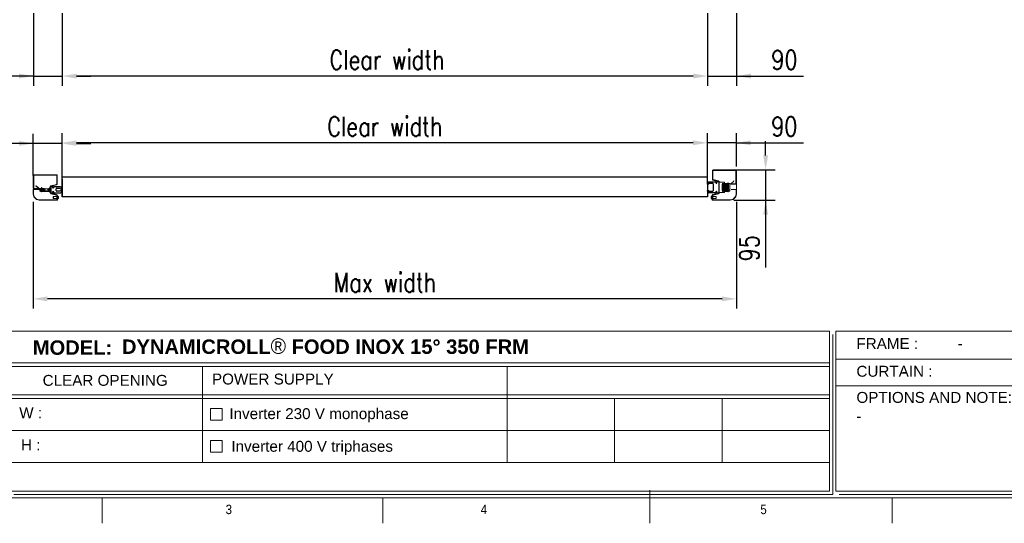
# Model space of a CAD drawing. Header units: millimetres. Extents: x 106533 to 120455, y 95328 to 100331.
# Tile 6 of 8: x 115044 to 118121, y 95529 to 97102. Entities that reach past the tile are written whole.
import ezdxf

# ---------------------------------------------------------------- set-up
doc = ezdxf.new("R2010")
doc.units = ezdxf.units.MM
doc.layers.add('Disegno', color=1, linetype='Continuous')
doc.layers.add('FORMAT', color=7, linetype='Continuous')
doc.styles.add('NYIP', font='romans.shx', dxfattribs={"width": 0.8})
doc.styles.add('SLDTEXTSTYLE0', font='GOTHIC.TTF', dxfattribs={"width": 0.913})
doc.styles.get("Standard").update_dxf_attribs({"font": 'arial.ttf'})
doc.dimstyles.new('STANDARD35', dxfattribs={"dimscale": 35, "dimtxt": 2, "dimasz": 1.5, "dimexe": 1, "dimexo": 1, "dimgap": 0.7, "dimtad": 1, "dimdec": 0, "dimdsep": 46, "dimtxsty": 'NYIP', "dimcen": 0, "dimclrd": 1, "dimclre": 1, "dimclrt": 2, "dimadec": 0, "dimazin": 0, "dimtfac": 1, "dimtdec": 0, "dimtix": 1, "dimtmove": 0, "dimatfit": 3, "dimfxl": 0, "dimtvp": 1, "dimtolj": 1, "dimtzin": 0, "dimarcsym": 0})

# ---------------------------------------------------------------- blocks, each defined once
blk = doc.blocks.new('A$C7C9C4F3F')
at = {"layer": 'FORMAT', "color": 7, "lineweight": 5}
for p, q in [((8295, 0), (8295, 258.3)), ((199.3, 199.3), (16199.3, 199.3)), ((4017.9, 199.3), (4017.9, 0)), ((6210.3, 0), (6210.3, 199.3)), ((10188.3, 0), (10188.3, 199.3))]:
    blk.add_line(p, q, dxfattribs=at)
at = {"color": 7, "lineweight": 5, "char_height": 73.8, "attachment_point": 1, "style": 'SLDTEXTSTYLE0'}
for s, insert in [('3', (4981.2, 145.3)), ('4', (6974.3, 145.3))]:
    blk.add_mtext(s, dxfattribs=dict(at, insert=insert))
at = {"layer": 'FORMAT', "color": 7, "lineweight": 5, "insert": (9158.6, 145.3), "char_height": 73.8, "attachment_point": 1, "style": 'SLDTEXTSTYLE0'}
blk.add_mtext('5', dxfattribs=at)
blk = doc.blocks.new('*D313')
at = {"color": 7, "lineweight": -2}
for p, q in [((115176.9, 96602.8), (115176.9, 96747.3)), ((117193.9, 96619.1), (117193.9, 96747.3)), ((117148.9, 96717.3), (115221.9, 96717.3))]:
    blk.add_line(p, q, dxfattribs=at)
at = {"color": 7}
for points in [[(115221.9, 96724.8), (115221.9, 96709.8), (115176.9, 96717.3)], [(117148.9, 96709.8), (117148.9, 96724.8), (117193.9, 96717.3)]]:
    blk.add_solid(points, dxfattribs=at)
at = {"layer": 'Defpoints', "color": 0}
for p in [(115176.9, 96717.3), (117193.9, 96589.1), (115176.9, 96572.8)]:
    blk.add_point(p, dxfattribs=at)
at = {"color": 7, "lineweight": 0, "insert": (116185.4, 96768.3), "char_height": 60, "attachment_point": 5, "style": 'NYIP'}
blk.add_mtext('\\A1;Clear width', dxfattribs=at)
blk = doc.blocks.new('*D314')
at = {"color": 7, "lineweight": -2}
for p, q in [((117193.9, 96617.8), (117193.9, 96747.3)), ((117283.9, 96643.3), (117283.9, 96747.3)), ((117148.9, 96717.3), (117103.9, 96717.3)), ((117283.9, 96717.3), (117193.9, 96717.3)), ((117283.9, 96717.3), (117493.6, 96717.3)), ((117328.9, 96717.3), (117373.9, 96717.3))]:
    blk.add_line(p, q, dxfattribs=at)
at = {"color": 7}
for points in [[(117148.9, 96709.8), (117148.9, 96724.8), (117193.9, 96717.3)], [(117328.9, 96724.8), (117328.9, 96709.8), (117283.9, 96717.3)]]:
    blk.add_solid(points, dxfattribs=at)
at = {"layer": 'Defpoints', "color": 0}
for p in [(117193.9, 96717.3), (117283.9, 96613.3), (117193.9, 96587.8)]:
    blk.add_point(p, dxfattribs=at)
at = {"color": 7, "lineweight": 0, "insert": (117433.7, 96768.3), "char_height": 60, "attachment_point": 5, "style": 'NYIP'}
blk.add_mtext('\\A1;90', dxfattribs=at)
blk = doc.blocks.new('*D315')
at = {"color": 7, "lineweight": -2}
for p, q in [((117375.4, 96677.8), (117375.4, 96722.8)), ((117276.4, 96632.8), (117405.4, 96632.8)), ((117375.4, 96632.8), (117375.4, 96537.8)), ((117276.4, 96537.8), (117405.4, 96537.8)), ((117375.4, 96537.8), (117375.4, 96328.1)), ((117375.4, 96492.8), (117375.4, 96447.8))]:
    blk.add_line(p, q, dxfattribs=at)
at = {"color": 7}
for points in [[(117367.9, 96677.8), (117382.9, 96677.8), (117375.4, 96632.8)], [(117382.9, 96492.8), (117367.9, 96492.8), (117375.4, 96537.8)]]:
    blk.add_solid(points, dxfattribs=at)
at = {"layer": 'Defpoints', "color": 0}
for p in [(117246.4, 96632.8), (117246.4, 96537.8), (117375.4, 96537.8)]:
    blk.add_point(p, dxfattribs=at)
at = {"color": 7, "lineweight": 0, "insert": (117324.4, 96388), "char_height": 60, "attachment_point": 5, "rotation": 90, "style": 'NYIP'}
blk.add_mtext('\\A1;95', dxfattribs=at)
blk = doc.blocks.new('*D316')
at = {"color": 7, "lineweight": -2}
for p, q in [((115086.9, 96614.8), (115086.9, 96745.3)), ((115176.9, 96602.8), (115176.9, 96745.3)), ((115086.9, 96715.3), (114865.7, 96715.3)), ((115041.9, 96715.3), (114996.9, 96715.3)), ((115176.9, 96715.3), (115086.9, 96715.3)), ((115221.9, 96715.3), (115266.9, 96715.3))]:
    blk.add_line(p, q, dxfattribs=at)
at = {"color": 7}
for points in [[(115041.9, 96707.8), (115041.9, 96722.8), (115086.9, 96715.3)], [(115221.9, 96722.8), (115221.9, 96707.8), (115176.9, 96715.3)]]:
    blk.add_solid(points, dxfattribs=at)
at = {"layer": 'Defpoints', "color": 0}
for p in [(115086.9, 96715.3), (115086.9, 96584.8), (115176.9, 96572.8)]:
    blk.add_point(p, dxfattribs=at)
at = {"color": 7, "lineweight": 0, "insert": (114925.6, 96766.3), "char_height": 60, "attachment_point": 5, "style": 'NYIP'}
blk.add_mtext('\\A1;90', dxfattribs=at)
blk = doc.blocks.new('*D317')
at = {"color": 7, "lineweight": -2}
for p, q in [((115086.1, 96533), (115086.1, 96200.1)), ((117284.5, 96533), (117284.5, 96200.1)), ((117239.5, 96230.1), (115131.1, 96230.1))]:
    blk.add_line(p, q, dxfattribs=at)
at = {"color": 7}
for points in [[(115131.1, 96237.6), (115131.1, 96222.6), (115086.1, 96230.1)], [(117239.5, 96222.6), (117239.5, 96237.6), (117284.5, 96230.1)]]:
    blk.add_solid(points, dxfattribs=at)
at = {"layer": 'Defpoints', "color": 0}
for p in [(115086.1, 96563), (117284.5, 96563), (115086.1, 96230.1)]:
    blk.add_point(p, dxfattribs=at)
at = {"color": 7, "lineweight": 0, "insert": (116185.3, 96281.1), "char_height": 60, "attachment_point": 5, "style": 'NYIP'}
blk.add_mtext('\\A1;Max width', dxfattribs=at)
blk = doc.blocks.new('*D320')
at = {"color": 7, "lineweight": -2}
for p, q in [((117194.2, 97121.7), (117194.2, 96895.7)), ((117284.2, 97121.7), (117284.2, 96895.7)), ((117149.2, 96925.7), (117104.2, 96925.7)), ((117194.2, 96925.7), (117284.2, 96925.7)), ((117284.2, 96925.7), (117493.9, 96925.7)), ((117329.2, 96925.7), (117374.2, 96925.7))]:
    blk.add_line(p, q, dxfattribs=at)
at = {"color": 7}
for points in [[(117149.2, 96918.2), (117149.2, 96933.2), (117194.2, 96925.7)], [(117329.2, 96933.2), (117329.2, 96918.2), (117284.2, 96925.7)]]:
    blk.add_solid(points, dxfattribs=at)
at = {"layer": 'Defpoints', "color": 0}
for p in [(117194.2, 97151.7), (117284.2, 97151.7), (117284.2, 96925.7)]:
    blk.add_point(p, dxfattribs=at)
at = {"color": 7, "lineweight": 0, "insert": (117434.1, 96976.7), "char_height": 60, "attachment_point": 5, "style": 'NYIP'}
blk.add_mtext('\\A1;90', dxfattribs=at)
blk = doc.blocks.new('*D321')
at = {"color": 7, "lineweight": -2}
for p, q in [((115087.2, 97121.7), (115087.2, 96895.7)), ((115177.2, 97121.7), (115177.2, 96895.7)), ((115087.2, 96925.7), (114875.5, 96925.7)), ((115042.2, 96925.7), (114997.2, 96925.7)), ((115087.2, 96925.7), (115177.2, 96925.7)), ((115222.2, 96925.7), (115267.2, 96925.7))]:
    blk.add_line(p, q, dxfattribs=at)
at = {"color": 7}
for points in [[(115042.2, 96918.2), (115042.2, 96933.2), (115087.2, 96925.7)], [(115222.2, 96933.2), (115222.2, 96918.2), (115177.2, 96925.7)]]:
    blk.add_solid(points, dxfattribs=at)
at = {"layer": 'Defpoints', "color": 0}
for p in [(115087.2, 97151.7), (115177.2, 97151.7), (115177.2, 96925.7)]:
    blk.add_point(p, dxfattribs=at)
at = {"color": 7, "lineweight": 0, "insert": (114935.3, 96976.7), "char_height": 60, "attachment_point": 5, "style": 'NYIP'}
blk.add_mtext('\\A1;90', dxfattribs=at)
blk = doc.blocks.new('*D322')
at = {"color": 7, "lineweight": -2}
for p, q in [((115177.2, 97121.7), (115177.2, 96895.7)), ((117194.2, 97121.7), (117194.2, 96895.7)), ((117149.2, 96925.7), (115222.2, 96925.7))]:
    blk.add_line(p, q, dxfattribs=at)
at = {"color": 7}
for points in [[(115222.2, 96933.2), (115222.2, 96918.2), (115177.2, 96925.7)], [(117149.2, 96918.2), (117149.2, 96933.2), (117194.2, 96925.7)]]:
    blk.add_solid(points, dxfattribs=at)
at = {"layer": 'Defpoints', "color": 0}
for p in [(115177.2, 97151.7), (117194.2, 97151.7), (115177.2, 96925.7)]:
    blk.add_point(p, dxfattribs=at)
at = {"color": 7, "lineweight": 0, "insert": (116192.2, 96976.7), "char_height": 60, "attachment_point": 5, "style": 'NYIP'}
blk.add_mtext('\\A1;Clear width', dxfattribs=at)

msp = doc.modelspace()

# ---------------------------------------------------------------- linework, layer by layer
for p, q in [((117193.9, 96610), (115176.9, 96610)), ((117193.9, 96587.8), (117193.9, 96618.9)), ((115176.9, 96548.3), (115176.9, 96603.9)), ((115176.9, 96603.9), (115176.9, 96548.3)), ((117193.9, 96590.3), (117193.9, 96548.3)), ((117193.9, 96548.3), (115176.9, 96548.3))]:
    msp.add_line(p, q)
at = {"lineweight": 5}
for p, q in [((115015.4, 96129.6), (117574.6, 96129.6)), ((117574.6, 96129.6), (117574.6, 95629.6)), ((117584.9, 96119.3), (117584.9, 95619.3)), ((117595.2, 96129.6), (120154.5, 96129.6)), ((117595.2, 96129.6), (117595.2, 95629.6)), ((115015.4, 96030.3), (117574.6, 96030.3)), ((117597.2, 96042.1), (119185.4, 96042.1)), ((115015.4, 96019.3), (117574.6, 96019.3)), ((115615.6, 96019.3), (115615.6, 95719.3)), ((116567.3, 96019.3), (116567.3, 95719.3)), ((117597.2, 95958.2), (119185.4, 95958.2)), ((115015.4, 95930.3), (117574.6, 95930.3)), ((115015.4, 95919.3), (117574.6, 95919.3)), ((116903.3, 95919.3), (116903.3, 95719.3)), ((117239.3, 95919.3), (117239.3, 95719.3)), ((115640.7, 95887.3), (115676.7, 95887.3)), ((115640.7, 95851.3), (115640.7, 95887.3)), ((115676.7, 95887.3), (115676.7, 95851.3)), ((115676.7, 95851.3), (115640.7, 95851.3)), ((115015.4, 95819.3), (117574.6, 95819.3)), ((115640.7, 95787.3), (115676.7, 95787.3)), ((115640.7, 95751.3), (115640.7, 95787.3)), ((115676.7, 95787.3), (115676.7, 95751.3)), ((115676.7, 95751.3), (115640.7, 95751.3)), ((115015.4, 95719.3), (117574.6, 95719.3)), ((115015.4, 95629.6), (117574.6, 95629.6)), ((117595.2, 95629.6), (120154.5, 95629.6)), ((115025.7, 95619.3), (117584.9, 95619.3)), ((117584.9, 95619.3), (116365.3, 95619.3)), ((116375.6, 95619.3), (117584.9, 95619.3)), ((117605.6, 95619.3), (120164.8, 95619.3))]:
    msp.add_line(p, q, dxfattribs=at)
at = {"layer": 'Disegno', "color": 7, "linetype": 'Continuous', "lineweight": 15}
for p, q in [((115086.9, 96575.3), (115086.9, 96615.3)), ((115088.4, 96575.3), (115088.4, 96615.3)), ((115089.4, 96617.8), (115159.4, 96617.8)), ((115089.4, 96616.3), (115159.4, 96616.3)), ((115160.4, 96615.3), (115160.4, 96588.4)), ((115161.9, 96615.3), (115161.9, 96588.4)), ((117208.9, 96630.3), (117208.9, 96603.4)), ((117210.4, 96630.3), (117210.4, 96603.4)), ((117281.4, 96632.8), (117211.4, 96632.8)), ((117281.4, 96631.3), (117211.4, 96631.3)), ((117282.4, 96590.3), (117282.4, 96630.3)), ((117283.9, 96590.3), (117283.9, 96630.3)), ((115095, 96582.2), (115095.7, 96583.1)), ((115104, 96574.6), (115095, 96582.2)), ((115104.7, 96575.5), (115095.7, 96583.1)), ((115138.8, 96579.9), (115140.4, 96579.9)), ((115138.8, 96579.9), (115138.8, 96561.8)), ((115140.4, 96580.7), (115140.4, 96561)), ((115141.9, 96580.7), (115141.9, 96561)), ((115159.6, 96587.4), (115142.3, 96583.1)), ((115160, 96586), (115142.6, 96581.6)), ((117210.8, 96601), (117228.1, 96596.6)), ((117211.1, 96602.4), (117228.5, 96598.1)), ((117228.9, 96595.7), (117228.9, 96561)), ((117230.4, 96595.7), (117230.4, 96561)), ((117247, 96594.9), (117230.4, 96594.9)), ((117242.5, 96588.9), (117240.5, 96588.9)), ((117245.5, 96588.9), (117243.5, 96588.9)), ((117248.5, 96588.9), (117246.5, 96588.9)), ((117247, 96594.9), (117247, 96561.8)), ((117247.4, 96588.3), (117247, 96588.9)), ((117247, 96588.9), (117247, 96588.9)), ((117247, 96588.9), (117247, 96570.8)), ((117247.6, 96588.6), (117247.2, 96588.6)), ((117247.8, 96588.9), (117247.4, 96588.3)), ((117247.4, 96588.3), (117247.4, 96570.8)), ((117248, 96588.9), (117247.8, 96588.9)), ((117247.8, 96588.9), (117247.8, 96570.8)), ((117248.4, 96588.3), (117248, 96588.9)), ((117248, 96588.9), (117248, 96570.8)), ((117248.5, 96588.5), (117248.4, 96588.3)), ((117248.4, 96588.3), (117248.4, 96570.8)), ((117248.8, 96588.9), (117248.8, 96570.8)), ((117251.5, 96588.9), (117249.5, 96588.9)), ((117251.5, 96588.9), (117249.5, 96588.9)), ((117254.5, 96588.9), (117252.5, 96588.9)), ((117254.5, 96588.9), (117252.5, 96588.9)), ((117256.9, 96588.9), (117255.5, 96588.9)), ((117256.9, 96592.1), (117256.9, 96564.6)), ((117258.8, 96590), (117258, 96592.3)), ((117258, 96592.3), (117258, 96564.4)), ((117258.7, 96589.9), (117263.4, 96589.9)), ((117263.4, 96589.9), (117263.7, 96587.9)), ((117263.7, 96589.9), (117263.4, 96589.9)), ((117263.7, 96587.9), (117263.7, 96589.9)), ((117263.7, 96568.8), (117263.7, 96587.9)), ((117266.8, 96589.6), (117275.8, 96597.2)), ((117282.5, 96587.8), (117267.4, 96587.8)), ((117268.9, 96587.8), (117268.9, 96589.3)), ((117268.9, 96589.3), (117281.4, 96589.3)), ((117268.9, 96587.8), (117281.4, 96587.8)), ((117275.8, 96597.2), (117275, 96598.1)), ((117284.7, 96558.1), (117283.9, 96590.3)), ((115086.1, 96558.1), (115086.1, 96570.6)), ((115088.6, 96548.4), (115086.2, 96557.6)), ((115087.3, 96558.1), (115087.3, 96570.6)), ((115089.8, 96548.7), (115087.3, 96557.9)), ((115088.3, 96572.8), (115103.3, 96572.8)), ((115088.3, 96571.6), (115103.3, 96571.6)), ((115101.9, 96574.3), (115089.4, 96574.3)), ((115101.9, 96572.8), (115089.4, 96572.8)), ((115096.5, 96541.8), (115090, 96548.3)), ((115101.9, 96572.8), (115101.9, 96574.3)), ((115107.4, 96574.9), (115107, 96572.9)), ((115107, 96574.9), (115107.4, 96574.9)), ((115107, 96572.9), (115107, 96574.9)), ((115107, 96568.8), (115107, 96572.9)), ((115107.4, 96570.8), (115107, 96568.8)), ((115107, 96566.8), (115107, 96568.8)), ((115107.4, 96566.8), (115107, 96566.8)), ((115112, 96574.9), (115107.4, 96574.9)), ((115112, 96570.8), (115107.4, 96570.8)), ((115112, 96566.8), (115107.4, 96566.8)), ((115122.2, 96573.9), (115109.2, 96573.9)), ((115111.5, 96567.8), (115109.5, 96567.8)), ((115110.2, 96573.9), (115112.2, 96573.9)), ((115111.9, 96575), (115112.8, 96577.3)), ((115112.8, 96564.4), (115111.9, 96566.7)), ((115112.1, 96570.8), (115112, 96570.8)), ((115112, 96566.8), (115112.1, 96566.8)), ((115114.5, 96567.8), (115112.5, 96567.8)), ((115112.8, 96577.3), (115112.8, 96564.4)), ((115113.2, 96573.9), (115115.2, 96573.9)), ((115113.8, 96577.1), (115113.8, 96564.6)), ((115113.8, 96573.9), (115115.2, 96573.9)), ((115114.5, 96567.8), (115113.8, 96567.8)), ((115117.5, 96567.8), (115115.5, 96567.8)), ((115117.5, 96567.8), (115115.5, 96567.8)), ((115116.2, 96573.9), (115118.2, 96573.9)), ((115116.2, 96573.9), (115133.3, 96573.9)), ((115120.5, 96567.8), (115118.5, 96567.8)), ((115119.2, 96573.9), (115121.2, 96573.9)), ((115123.5, 96567.8), (115121.5, 96567.8)), ((115135.5, 96567.8), (115133.5, 96567.8)), ((115134.3, 96573.9), (115136.2, 96573.9)), ((115137, 96567.8), (115136.5, 96567.8)), ((115137, 96573.9), (115137, 96570.8)), ((115137, 96570.8), (115137, 96567.8)), ((115137.3, 96568.4), (115137, 96567.8)), ((115137.2, 96573.5), (115137.3, 96573.3)), ((115137.3, 96573.3), (115137.7, 96573.9)), ((115137.3, 96573.3), (115137.3, 96570.8)), ((115137.3, 96570.8), (115137.3, 96568.4)), ((115137.7, 96567.8), (115137.3, 96568.4)), ((115137.7, 96573.9), (115138, 96573.9)), ((115137.7, 96573.9), (115137.7, 96570.8)), ((115137.7, 96570.8), (115137.7, 96567.8)), ((115138, 96567.8), (115137.7, 96567.8)), ((115138, 96573.9), (115138.4, 96573.3)), ((115138, 96573.9), (115138, 96570.8)), ((115138, 96570.8), (115138, 96567.8)), ((115138.4, 96568.4), (115138, 96567.8)), ((115138.1, 96573.6), (115138.6, 96573.6)), ((115138.4, 96573.3), (115138.7, 96573.9)), ((115138.4, 96573.3), (115138.4, 96570.8)), ((115138.4, 96570.8), (115138.4, 96568.4)), ((115138.6, 96568.1), (115138.4, 96568.4)), ((115138.5, 96568.2), (115138.5, 96567.8)), ((115138.7, 96573.9), (115138.8, 96573.9)), ((115138.7, 96573.9), (115138.7, 96570.8)), ((115138.8, 96567.8), (115138.7, 96567.8)), ((115140.4, 96561.8), (115138.8, 96561.8)), ((115142.3, 96558.5), (115159.6, 96554.2)), ((115142.6, 96560), (115160, 96555.7)), ((115149.4, 96549.7), (115149.4, 96543.5)), ((115149.6, 96549.9), (115160.4, 96549.9)), ((115149.6, 96543.4), (115149.6, 96549.9)), ((115160.4, 96553.2), (115160.4, 96540.8)), ((115161.9, 96553.2), (115163.1, 96553.2)), ((115161.9, 96553.2), (115161.9, 96540)), ((115163.1, 96553.2), (115163.1, 96540)), ((115163.1, 96551.1), (115163.4, 96551.1)), ((115163.4, 96542.2), (115163.4, 96551.1)), ((115165.6, 96544.4), (115165.6, 96548.9)), ((117205.1, 96544.4), (117205.1, 96548.9)), ((117207.7, 96551.1), (117207.3, 96551.1)), ((117207.3, 96542.2), (117207.3, 96551.1)), ((117208.9, 96553.2), (117207.7, 96553.2)), ((117207.7, 96553.2), (117207.7, 96540)), ((117208.9, 96553.2), (117208.9, 96540)), ((117210.4, 96553.2), (117210.4, 96540.8)), ((117221.1, 96549.9), (117210.4, 96549.9)), ((117228.1, 96560), (117210.8, 96555.7)), ((117228.5, 96558.5), (117211.1, 96554.2)), ((117221.1, 96543.4), (117221.1, 96549.9)), ((117221.3, 96549.7), (117221.3, 96543.5)), ((117230.4, 96561.8), (117247, 96561.8)), ((117253.2, 96567.8), (117240.2, 96567.8)), ((117241.2, 96567.8), (117243.2, 96567.8)), ((117244.2, 96567.8), (117246.2, 96567.8)), ((117247, 96567.8), (117247, 96567.8)), ((117247.2, 96568.1), (117247.4, 96568.4)), ((117247.2, 96568.2), (117247.2, 96567.8)), ((117247.2, 96567.8), (117249.2, 96567.8)), ((117247.4, 96570.8), (117247.4, 96568.4)), ((117247.4, 96568.4), (117247.8, 96567.8)), ((117247.8, 96570.8), (117247.8, 96567.8)), ((117247.8, 96567.8), (117248, 96567.8)), ((117248, 96570.8), (117248, 96567.8)), ((117248, 96567.8), (117248.4, 96568.4)), ((117248.4, 96570.8), (117248.4, 96568.4)), ((117248.4, 96568.4), (117248.8, 96567.8)), ((117248.8, 96570.8), (117248.8, 96567.8)), ((117248.8, 96567.8), (117249.2, 96567.8)), ((117250.2, 96567.8), (117252.2, 96567.8)), ((117250.2, 96567.8), (117252.2, 96567.8)), ((117253.2, 96567.8), (117255.2, 96567.8)), ((117256.3, 96567.8), (117256.9, 96567.8)), ((117258, 96564.4), (117258.8, 96566.7)), ((117258.6, 96570.8), (117258.7, 96570.8)), ((117258.7, 96566.8), (117258.6, 96566.8)), ((117258.7, 96570.8), (117263.4, 96570.8)), ((117258.7, 96566.8), (117263.4, 96566.8)), ((117263.4, 96570.8), (117263.7, 96568.8)), ((117263.4, 96566.8), (117263.7, 96566.8)), ((117263.7, 96566.8), (117263.7, 96568.8)), ((117282.5, 96571.6), (117267.4, 96571.6)), ((117274.2, 96541.8), (117280.7, 96548.3)), ((117281, 96548.7), (117283.4, 96557.9)), ((117282.1, 96548.4), (117284.6, 96557.6)), ((117283.5, 96558.1), (117283.5, 96570.6)), ((115095.7, 96540.9), (115089.2, 96547.4)), ((115105.8, 96537.9), (115096.6, 96540.4)), ((115106.1, 96539.1), (115097, 96541.5)), ((115160.9, 96539), (115106.4, 96539)), ((115160.9, 96537.8), (115106.4, 96537.8)), ((115160.4, 96543.4), (115149.6, 96543.4)), ((115160.4, 96540.8), (115161.9, 96540.8)), ((115163.4, 96542.2), (115163.1, 96542.2)), ((117207.3, 96542.2), (117207.7, 96542.2)), ((117210.4, 96540.8), (117208.9, 96540.8)), ((117209.9, 96539), (117264.4, 96539)), ((117209.9, 96537.8), (117264.4, 96537.8)), ((117210.4, 96543.4), (117221.1, 96543.4)), ((117264.6, 96539.1), (117273.8, 96541.5)), ((117264.9, 96537.9), (117274.1, 96540.4)), ((117275.1, 96540.9), (117281.6, 96547.4))]:
    msp.add_line(p, q, dxfattribs=at)
at = {"layer": 'Disegno', "color": 7}
for p, q in [((115141.9, 96580.3), (115141.9, 96561.3)), ((115146.9, 96581.3), (115142.9, 96581.3)), ((115147.9, 96577.2), (115147.9, 96580.3)), ((115150.6, 96579.3), (115150.6, 96577.2)), ((115171.9, 96580.3), (115151.6, 96580.3)), ((117193.9, 96587.8), (117193.9, 96590.3)), ((117198, 96587.8), (117193.9, 96587.8)), ((117199, 96590.2), (117198, 96587.8)), ((117198.9, 96595.3), (117219.2, 96595.3)), ((117210.5, 96590.2), (117199, 96590.2)), ((117212.5, 96568.5), (117212.5, 96588.2)), ((117220.2, 96594.3), (117220.2, 96592.2)), ((117222.9, 96592.2), (117222.9, 96595.3)), ((117223.9, 96596.3), (117227.9, 96596.3)), ((117228.9, 96595.3), (117228.9, 96561.3)), ((115142.9, 96560.3), (115146.9, 96560.3)), ((115147.9, 96561.3), (115147.9, 96564.5)), ((115150.6, 96564.5), (115150.6, 96562.3)), ((115151.6, 96561.3), (115171.9, 96561.3)), ((115158.3, 96568.5), (115158.3, 96573.2)), ((115160.3, 96575.2), (115171.8, 96575.2)), ((115171.8, 96566.5), (115160.3, 96566.5)), ((115171.8, 96575.2), (115172.8, 96572.8)), ((115172.8, 96568.8), (115171.8, 96566.5)), ((115172.8, 96572.8), (115176.9, 96572.8)), ((115176.9, 96568.8), (115172.8, 96568.8)), ((115176.9, 96572.8), (115176.9, 96575.3)), ((115176.9, 96566.3), (115176.9, 96568.8)), ((117193.9, 96568.8), (117198, 96568.8)), ((117193.9, 96566.3), (117193.9, 96568.8)), ((117198, 96568.8), (117199, 96566.5)), ((117219.2, 96561.3), (117198.9, 96561.3)), ((117199, 96566.5), (117210.5, 96566.5)), ((117220.2, 96564.5), (117220.2, 96562.3)), ((117222.9, 96561.3), (117222.9, 96564.5)), ((117227.9, 96560.3), (117223.9, 96560.3))]:
    msp.add_line(p, q, dxfattribs=at)
at = {"layer": 'Disegno', "color": 7, "linetype": 'Continuous', "lineweight": 15, "flags": 128}
for points in [[(117241.5, 96565.9), (117241.5, 96565.9), (117241.4, 96566.2), (117241.3, 96566.9), (117241.2, 96567.9), (117241.1, 96569.1), (117240.9, 96570.4), (117240.8, 96571.8), (117240.6, 96587.9), (117240.5, 96588.9), (117240.3, 96589.5), (117240.1, 96589.9), (117239.9, 96590), (117239.7, 96590), (117239.6, 96590), (117254.4, 96590), (117254.2, 96589.7), (117254, 96588.9)], [(117254.4, 96589.1), (117254.4, 96589.1), (117254.5, 96588.8), (117239.6, 96588.1), (117239.7, 96572.2), (117239.8, 96571.1), (117240, 96569.8), (117240.1, 96568.5), (117240.3, 96567.4), (117240.4, 96566.5), (117240.7, 96565.4), (117240.9, 96565.1), (117241.1, 96565), (117241.4, 96565), (117241.6, 96565.2), (117241.9, 96565.9), (117242.1, 96566.5), (117242.2, 96567.3), (117242.2, 96567.8)], [(117244.5, 96565.9), (117244.5, 96565.9), (117244.5, 96565.9), (117244.4, 96566.3), (117244.3, 96567.1), (117244.2, 96568), (117244.1, 96569.2), (117243.9, 96570.5), (117243.8, 96571.8), (117243.7, 96587.8), (117243.5, 96588.7), (117243.4, 96589.3), (117243, 96590), (117242.8, 96590), (117242.5, 96590), (117242.1, 96589.5), (117242, 96588.9)], [(117242.4, 96589.1), (117242.4, 96589.1), (117242.5, 96588.9), (117242.6, 96588.3), (117242.7, 96572.3), (117242.8, 96571.2), (117243, 96569.8), (117243.1, 96568.5), (117243.3, 96567.3), (117243.4, 96566.3), (117243.6, 96565.6), (117243.8, 96565.2), (117244, 96565.1), (117244.1, 96565), (117244.3, 96565), (117244.5, 96565.1), (117244.7, 96565.3), (117244.9, 96565.7), (117245, 96566.4), (117245.2, 96567.5), (117245.2, 96567.8)], [(117247.5, 96565.9), (117247.5, 96565.9), (117247.5, 96566.2), (117247.4, 96566.8), (117247.2, 96567.9), (117247.1, 96569.2), (117246.9, 96570.5), (117246.8, 96571.8), (117246.7, 96587.9), (117246.5, 96588.7), (117246.4, 96589.3), (117246.3, 96589.7), (117246.1, 96589.9), (117245.8, 96590), (117245.6, 96590), (117245.4, 96589.9), (117245.2, 96589.7), (117245, 96588.9)], [(117245.4, 96589.2), (117245.4, 96589.2), (117245.5, 96588.9), (117245.6, 96588.1), (117245.8, 96572.1), (117245.9, 96570.8), (117246, 96569.5), (117246.2, 96568.2), (117246.3, 96567.2), (117246.4, 96566.4), (117246.8, 96565.3), (117247, 96565.1), (117247.3, 96565), (117247.5, 96565.1), (117247.7, 96565.2), (117248, 96566.2), (117248.1, 96567), (117248.2, 96567.8)], [(117250.5, 96565.9), (117250.5, 96565.9), (117250.5, 96566), (117250.4, 96566.5), (117250.3, 96567.2), (117250.2, 96568), (117250, 96569.2), (117249.9, 96570.4), (117249.8, 96571.7), (117249.6, 96587.9), (117249.5, 96588.8), (117249.3, 96589.4), (117249.1, 96589.8), (117249, 96589.9), (117248.8, 96590), (117248.5, 96590), (117248.3, 96589.9), (117248.1, 96589.5), (117247.9, 96589), (117247.9, 96588.8)], [(117250.5, 96565.9), (117250.6, 96565.9), (117250.5, 96566), (117250.5, 96566.2), (117250.4, 96566.7), (117250.3, 96567.5), (117250.2, 96568.5), (117250, 96569.7), (117249.9, 96571), (117249.8, 96572.2), (117249.6, 96588.3), (117249.5, 96589.1), (117249.1, 96589.9), (117248.9, 96590), (117248.6, 96590), (117248.4, 96589.9), (117248.2, 96589.7), (117248, 96588.9)], [(117248.4, 96589.1), (117248.4, 96589.1), (117248.4, 96588.9), (117248.5, 96588.5), (117248.6, 96587.8), (117248.7, 96571.8), (117248.9, 96570.7), (117249, 96569.4), (117249.2, 96568.1), (117249.3, 96567), (117249.4, 96566.1), (117249.6, 96565.5), (117249.8, 96565.2), (117250, 96565.1), (117250.2, 96565), (117250.5, 96565.1), (117250.6, 96565.2), (117250.8, 96565.6), (117251, 96566.2), (117251.1, 96567), (117251.2, 96567.8)], [(117248.4, 96589.1), (117248.4, 96589.1), (117248.5, 96589), (117248.5, 96588.6), (117248.7, 96588), (117248.8, 96572.1), (117248.9, 96571), (117249, 96569.7), (117249.2, 96568.4), (117249.3, 96567.3), (117249.4, 96566.3), (117249.8, 96565.3), (117249.9, 96565.1), (117250.1, 96565), (117250.4, 96565), (117250.6, 96565.2), (117251, 96566), (117251.1, 96566.8), (117251.2, 96567.7), (117251.3, 96567.8)], [(117253.5, 96565.9), (117253.5, 96565.9), (117253.4, 96566.2), (117253.3, 96567), (117253.2, 96568.1), (117253, 96569.4), (117252.9, 96570.7), (117252.7, 96571.9), (117252.6, 96587.9), (117252.4, 96589.3), (117252.1, 96589.8), (117251.9, 96590), (117251.6, 96590), (117251.2, 96589.8), (117251.1, 96589.4), (117250.9, 96588.9)], [(117253.6, 96565.9), (117253.5, 96566), (117253.4, 96566.5), (117253.3, 96567.5), (117253.2, 96568.6), (117253, 96569.9), (117252.9, 96571.2), (117252.7, 96572.3), (117252.6, 96588.3), (117252.5, 96589), (117252.4, 96589.5), (117252, 96590), (117251.7, 96590), (117251.4, 96589.9), (117251.2, 96589.6), (117251, 96588.9)], [(117251.4, 96589.1), (117251.4, 96589), (117251.6, 96588.4), (117251.7, 96572.4), (117251.8, 96571.2), (117252, 96569.8), (117252.1, 96568.5), (117252.2, 96567.4), (117252.4, 96566.5), (117252.6, 96565.4), (117252.8, 96565.2), (117253, 96565.1), (117253.3, 96565), (117253.5, 96565.1), (117253.9, 96565.6), (117254, 96566.3), (117254.2, 96567.3), (117254.2, 96567.8)], [(117251.5, 96589.1), (117251.5, 96589), (117251.6, 96588.6), (117251.7, 96587.7), (117251.8, 96571.5), (117252, 96570.2), (117252.1, 96568.8), (117252.3, 96567.6), (117252.4, 96566.7), (117252.5, 96566), (117252.6, 96565.6), (117252.9, 96565.1), (117253.2, 96565), (117253.4, 96565), (117253.7, 96565.2), (117254, 96566.1), (117254.2, 96567), (117254.3, 96567.8)], [(117256.6, 96565.9), (117256.6, 96565.9), (117256.5, 96566), (117256.4, 96566.5), (117256.3, 96567.3), (117256.2, 96568.3), (117256.1, 96569.6), (117255.9, 96571), (117255.8, 96572.3), (117255.6, 96588.3), (117255.5, 96589.2), (117255.3, 96589.7), (117255, 96590), (117254.8, 96590), (117254.7, 96590), (117254.4, 96589.9), (117254, 96589), (117254, 96588.9)], [(117254.4, 96589.1), (117254.4, 96589.2), (117254.5, 96588.9), (117254.6, 96588.3), (117254.7, 96572.4), (117254.9, 96571.4), (117255, 96570.1), (117255.1, 96568.8), (117255.3, 96567.7), (117255.4, 96566.7), (117255.5, 96565.9), (117255.8, 96565.2), (117256, 96565.1), (117256.2, 96565), (117256.6, 96565.1), (117256.8, 96565.3), (117256.9, 96565.8)], [(117258.6, 96589.9), (117258.6, 96589.9), (117258.8, 96589.9), (117258.7, 96589.9)], [(117258.7, 96589.9), (117258.9, 96587.9), (117258.7, 96570.8)], [(117263.7, 96587.9), (117263.7, 96587.7), (117263.4, 96570.8)], [(115107, 96572.9), (115107, 96572.7), (115107.4, 96570.8)], [(115107, 96568.8), (115107, 96568.7), (115107.4, 96566.8)], [(115123.2, 96565.9), (115123.2, 96565.9), (115123.2, 96566.2), (115123.4, 96566.8), (115123.5, 96567.9), (115123.7, 96569.2), (115123.8, 96570.5), (115108.9, 96571.8), (115109.1, 96572.9), (115109.2, 96573.7), (115109.3, 96574.3), (115109.5, 96574.7), (115109.6, 96574.9), (115109.9, 96575), (115110.1, 96575), (115110.3, 96574.9), (115110.5, 96574.7), (115110.7, 96573.9)], [(115110.3, 96574.2), (115110.3, 96574.2), (115110.2, 96573.9), (115110.1, 96573.1), (115110, 96572.1), (115109.8, 96570.8), (115109.7, 96569.5), (115109.5, 96568.2), (115109.4, 96567.2), (115109.3, 96566.4), (115109, 96565.3), (115123.8, 96565.1), (115123.4, 96565), (115123.2, 96565.1), (115123, 96565.2), (115122.7, 96566.2), (115122.6, 96567), (115122.5, 96567.8)], [(115113.3, 96574.1), (115113.3, 96574.1), (115113.2, 96573.9), (115113.1, 96573.3), (115113, 96572.3), (115112.9, 96571.2), (115112.7, 96569.8), (115112.6, 96568.5), (115112.4, 96567.3), (115112.3, 96566.3), (115112.1, 96565.6), (115111.9, 96565.2), (115111.7, 96565.1), (115111.6, 96565), (115111.4, 96565), (115111.3, 96565.1), (115111, 96565.3), (115110.8, 96565.7), (115110.7, 96566.4), (115110.5, 96567.5), (115110.5, 96567.8)], [(115111.2, 96565.9), (115111.2, 96565.9), (115111.2, 96565.9), (115111.3, 96566.3), (115111.4, 96567.1), (115111.5, 96568), (115111.7, 96569.2), (115111.8, 96570.5), (115111.9, 96571.8), (115112.1, 96572.8), (115112.2, 96573.7), (115112.3, 96574.3), (115112.7, 96575), (115112.9, 96575), (115113.2, 96575), (115113.6, 96574.5), (115113.7, 96573.9)], [(115112, 96574.9), (115111.8, 96572.9), (115112, 96570.8)], [(115112, 96570.8), (115111.8, 96568.9), (115112, 96566.8)], [(115112.1, 96574.9), (115112.1, 96574.9), (115112, 96574.9), (115112, 96574.9)], [(115116.3, 96574.1), (115116.3, 96574.1), (115116.2, 96573.8), (115116.1, 96573.1), (115116, 96572.2), (115115.9, 96571.1), (115115.7, 96569.8), (115115.6, 96568.5), (115115.5, 96567.4), (115115.3, 96566.5), (115115, 96565.4), (115114.8, 96565.1), (115114.7, 96565), (115114.4, 96565), (115114.1, 96565.2), (115113.8, 96565.9), (115113.7, 96566.5), (115113.5, 96567.3), (115113.5, 96567.8)], [(115116.3, 96574.1), (115116.3, 96574.2), (115116.2, 96573.9), (115116.1, 96573.3), (115116, 96572.4), (115115.9, 96571.4), (115115.7, 96570.1), (115115.6, 96568.8), (115115.5, 96567.7), (115115.3, 96566.7), (115115.2, 96565.9), (115114.9, 96565.2), (115114.7, 96565.1), (115114.5, 96565), (115114.2, 96565.1), (115114, 96565.3), (115113.8, 96565.8)], [(115114.2, 96565.9), (115114.2, 96565.9), (115114.2, 96566), (115114.3, 96566.5), (115114.4, 96567.3), (115114.5, 96568.3), (115114.7, 96569.6), (115114.8, 96571), (115115, 96572.3), (115115.1, 96573.3), (115115.3, 96574.2), (115115.5, 96574.7), (115115.8, 96575), (115115.9, 96575), (115116.1, 96575), (115116.4, 96574.9), (115116.7, 96574), (115116.7, 96573.9)], [(115114.2, 96565.9), (115114.2, 96565.9), (115114.3, 96566.2), (115114.4, 96566.9), (115114.5, 96567.9), (115114.6, 96569.1), (115114.8, 96570.4), (115114.9, 96571.8), (115115.1, 96572.9), (115115.2, 96573.9), (115115.4, 96574.5), (115115.7, 96574.9), (115115.8, 96575), (115116, 96575), (115116.1, 96575), (115116.3, 96575), (115116.5, 96574.7), (115116.7, 96573.9)], [(115134.3, 96574.1), (115134.3, 96574), (115134.2, 96573.4), (115134, 96572.4), (115133.9, 96571.2), (115133.7, 96569.8), (115133.6, 96568.5), (115133.5, 96567.4), (115133.3, 96566.5), (115133.1, 96565.4), (115132.9, 96565.2), (115132.7, 96565.1), (115117.4, 96565), (115117.2, 96565.1), (115116.9, 96565.6), (115116.7, 96566.3), (115116.6, 96567.3), (115116.5, 96567.8)], [(115119.3, 96574.1), (115119.3, 96574), (115119.2, 96573.6), (115119, 96572.7), (115118.9, 96571.5), (115118.8, 96570.2), (115118.6, 96568.8), (115118.5, 96567.6), (115118.3, 96566.7), (115118.2, 96566), (115118.1, 96565.6), (115117.8, 96565.1), (115117.6, 96565), (115117.3, 96565), (115117, 96565.2), (115116.7, 96566.1), (115116.6, 96567), (115116.5, 96567.8)], [(115117.2, 96565.9), (115117.2, 96566), (115117.3, 96566.5), (115117.4, 96567.5), (115117.6, 96568.6), (115117.7, 96569.9), (115117.9, 96571.2), (115118, 96572.3), (115118.1, 96573.3), (115118.2, 96574), (115118.4, 96574.5), (115118.7, 96575), (115119.1, 96575), (115119.3, 96574.9), (115119.5, 96574.6), (115119.7, 96573.9)], [(115117.2, 96565.9), (115117.2, 96565.9), (115117.3, 96566.2), (115117.4, 96567), (115117.5, 96568.1), (115132.7, 96569.4), (115132.8, 96570.7), (115133, 96571.9), (115133.1, 96572.9), (115133.3, 96574.3), (115133.6, 96574.8), (115133.8, 96575), (115134.1, 96575), (115134.5, 96574.8), (115134.7, 96574.4), (115134.8, 96573.9)], [(115122.3, 96574.1), (115122.3, 96574.1), (115122.3, 96574), (115122.2, 96573.6), (115122.1, 96573), (115122, 96572.1), (115121.9, 96571), (115121.7, 96569.7), (115121.6, 96568.4), (115121.4, 96567.3), (115121.3, 96566.3), (115121, 96565.3), (115120.8, 96565.1), (115120.6, 96565), (115120.3, 96565), (115120.1, 96565.2), (115119.8, 96566), (115119.6, 96566.8), (115119.5, 96567.7), (115119.5, 96567.8)], [(115120.2, 96565.9), (115120.2, 96565.9), (115120.2, 96566), (115120.2, 96566.2), (115120.4, 96566.7), (115120.5, 96567.5), (115120.6, 96568.5), (115120.7, 96569.7), (115120.8, 96571), (115121, 96572.2), (115121.1, 96573.3), (115121.3, 96574.1), (115121.7, 96574.9), (115121.9, 96575), (115122.1, 96575), (115122.4, 96574.9), (115122.5, 96574.7), (115122.8, 96573.9)], [(115137.3, 96574.1), (115137.3, 96574.1), (115137.3, 96573.9), (115137.2, 96573.5), (115137.1, 96572.8), (115137, 96571.8), (115136.8, 96570.7), (115136.7, 96569.4), (115136.6, 96568.1), (115136.4, 96567), (115136.3, 96566.1), (115136.1, 96565.5), (115135.9, 96565.2), (115135.8, 96565.1), (115135.5, 96565), (115135.2, 96565.1), (115135.1, 96565.2), (115134.9, 96565.6), (115134.7, 96566.2), (115134.6, 96567), (115134.5, 96567.8)], [(115135.2, 96565.9), (115135.2, 96565.9), (115135.2, 96566), (115135.3, 96566.5), (115135.4, 96567.2), (115135.5, 96568), (115135.7, 96569.2), (115135.8, 96570.4), (115136, 96571.7), (115136.1, 96572.9), (115136.2, 96573.8), (115136.4, 96574.4), (115136.6, 96574.8), (115136.7, 96574.9), (115136.9, 96575), (115137.2, 96575), (115137.4, 96574.9), (115137.6, 96574.5), (115137.8, 96574), (115137.8, 96573.8)], [(115138.8, 96565.1), (115138.6, 96565), (115138.3, 96565), (115138, 96565.3), (115137.9, 96565.7), (115137.7, 96566.4), (115137.6, 96567.2), (115137.5, 96568.3), (115137.5, 96568.3)], [(117247, 96565.1), (117247.1, 96565), (117247.4, 96565), (117247.7, 96565.3), (117247.9, 96565.7), (117248, 96566.4), (117248.1, 96567.2), (117248.3, 96568.3), (117248.3, 96568.3)], [(117258.7, 96570.8), (117258.9, 96568.9), (117258.7, 96566.8)], [(117263.7, 96568.8), (117263.7, 96568.7), (117263.4, 96566.8)]]:
    msp.add_lwpolyline(points, dxfattribs=at)
at = {"layer": 'Disegno', "color": 7, "linetype": 'Continuous', "lineweight": 15}
for centre, radius, start, end in [((115089.4, 96615.3), 2.5, 90, 180), ((115089.4, 96615.3), 1, 90, 180), ((115159.4, 96615.3), 2.5, 0, 90), ((115159.4, 96615.3), 1, 0, 90), ((117211.4, 96630.3), 2.5, 90, 180), ((117211.4, 96630.3), 1, 90, 180), ((117281.4, 96630.3), 2.5, 0, 90), ((117281.4, 96630.3), 1, 0, 90), ((115142.9, 96580.7), 2.5, 104, 180), ((115142.9, 96580.7), 1, 104, 180), ((115159.4, 96588.4), 1, 284, 0), ((115159.4, 96588.4), 2.5, 284, 0), ((117211.4, 96603.4), 2.5, 180, 256), ((117211.4, 96603.4), 1, 180, 256), ((117227.9, 96595.7), 1, 0, 76), ((117227.9, 96595.7), 2.5, 0, 76), ((117257.4, 96592.1), 0.552, 20, 180), ((117180.1, 96580.4), 79.1, 353.0691, 6.9309), ((117258.7, 96590), 0.127, 202.8168, 269.1964), ((117267.4, 96588.8), 1, 130, 270), ((117281.4, 96590.3), 1, 270, 0), ((117281.4, 96590.3), 2.5, 270, 0), ((115088.3, 96570.6), 2.2, 90, 180), ((115088.3, 96558.1), 2.2, 180, 195), ((115089.4, 96575.3), 2.5, 180, 270), ((115088.3, 96570.6), 1, 90, 180), ((115088.3, 96558.1), 1, 180, 195), ((115089.4, 96575.3), 1, 180, 270), ((115090.7, 96549), 2.2, 195, 225), ((115090.7, 96549), 1, 195, 225), ((115103.3, 96573.8), 2.2, 270, 50), ((115103.3, 96573.8), 1, 270, 50), ((115111.8, 96566.7), 0.11, 8.4703, 72.6255), ((115121.5, 96572.9), 9.54, 167.628, 192.372), ((115121.5, 96568.8), 9.57, 167.6656, 192.3344), ((115112, 96575), 0.127, 270.8036, 337.1832), ((115112, 96566.7), 0.127, 22.8388, 89.1744), ((115113.3, 96577.1), 0.552, 0, 160), ((115113.3, 96564.6), 0.552, 200, 0), ((115107.7, 96571.9), 31.2, 348.9033, 356.0573), ((115142.9, 96561), 2.5, 180, 256), ((115142.9, 96561), 1, 180, 256), ((115149.6, 96549.7), 0.188, 90, 180), ((115159.4, 96553.2), 1, 0, 76), ((115159.4, 96553.2), 2.5, 0, 76), ((115161.2, 96546.6), 5, 26.5409, 63.3384), ((117209.5, 96546.6), 5, 116.6616, 153.4591), ((117211.4, 96553.2), 2.5, 104, 180), ((117211.4, 96553.2), 1, 104, 180), ((117221.1, 96549.7), 0.188, 0, 90), ((117227.9, 96561), 1, 284, 0), ((117227.9, 96561), 2.5, 284, 0), ((117278.1, 96571.9), 31.2, 183.9427, 191.0967), ((117257.4, 96564.6), 0.552, 180, 340), ((117249.2, 96568.8), 9.57, 347.6656, 12.3344), ((117258.7, 96566.7), 0.127, 90.8256, 157.1612), ((117258.9, 96566.7), 0.11, 107.3745, 171.5297), ((117280, 96549), 1, 315, 345), ((117280, 96549), 2.2, 315, 345), ((117282.5, 96570.6), 1, 0, 90), ((117282.5, 96558.1), 1, 345, 0), ((117282.5, 96558.1), 2.2, 345, 0), ((115097.2, 96542.5), 2.2, 225, 255), ((115097.2, 96542.5), 1, 225, 255), ((115106.4, 96540), 2.2, 255, 270), ((115106.4, 96540), 1, 255, 270), ((115149.6, 96543.5), 0.188, 180, 270), ((115160.9, 96540), 2.2, 270, 0), ((115160.9, 96540), 1, 270, 0), ((115161.2, 96546.6), 5, 296.6616, 333.4591), ((117209.5, 96546.6), 5, 206.5409, 243.3384), ((117209.9, 96540), 2.2, 180, 270), ((117209.9, 96540), 1, 180, 270), ((117221.1, 96543.5), 0.188, 270, 0), ((117264.4, 96540), 1, 270, 285), ((117264.4, 96540), 2.2, 270, 285), ((117273.5, 96542.5), 1, 285, 315), ((117273.5, 96542.5), 2.2, 285, 315)]:
    msp.add_arc(centre, radius, start, end, dxfattribs=at)
at = {"layer": 'Disegno', "color": 7}
for centre, radius, start, end in [((115142.9, 96580.3), 1, 90, 180), ((115146.9, 96580.3), 1, 0, 90), ((115151.6, 96579.3), 1, 90, 180), ((115171.9, 96575.3), 5, 0, 90), ((117198.9, 96590.3), 5, 90, 180), ((117210.5, 96588.2), 2, 0, 90), ((117219.2, 96594.3), 1, 0, 90), ((117221.5, 96592.2), 1.35, 180, 0), ((117223.9, 96595.3), 1, 90, 180), ((117227.9, 96595.3), 1, 0, 90), ((115142.9, 96561.3), 1, 180, 270), ((115146.9, 96561.3), 1, 270, 0), ((115149.2, 96577.2), 1.35, 180, 0), ((115149.2, 96564.5), 1.35, 0, 180), ((115151.6, 96562.3), 1, 180, 270), ((115160.3, 96573.2), 2, 90, 180), ((115160.3, 96568.5), 2, 180, 270), ((115171.9, 96566.3), 5, 270, 0), ((117198.9, 96566.3), 5, 180, 270), ((117210.5, 96568.5), 2, 270, 0), ((117219.2, 96562.3), 1, 270, 0), ((117221.5, 96564.5), 1.35, 0, 180), ((117223.9, 96561.3), 1, 180, 270), ((117227.9, 96561.3), 1, 270, 0)]:
    msp.add_arc(centre, radius, start, end, dxfattribs=at)

# ---------------------------------------------------------------- block references
at = {"xscale": 0.4, "yscale": 0.4, "zscale": 0.4}
msp.add_blockref('A$C7C9C4F3F', (113695.4, 95529.3), dxfattribs=at)

# ---------------------------------------------------------------- texts
at = {"lineweight": 5}
for s, insert, char_height, width, attachment_point in [('{\\fArial|b1|i0|c0|p34;MODEL:}', (115209.4, 96100.4), 45.022, 498.031, 2), ('{\\fArial|b1|i0|c0|p34;DYNAMICROLL\\fCentury Gothic|b0|i0|c0|p34;\\H1.0833x;®\\fArial|b1|i0|c0|p34;\\H0.92311x; FOOD INOX 15° 350 FRM}', (115364, 96107), 45.0216, 2870.474, 1), ('{FRAME :}', (117659.1, 96107.6), 34.04, 578.728, 1), ('{\\fArial|b0|i0|c0|p34;-}', (117975.3, 96107.6), 34.043, 578.728, 1), ('{POWER SUPPLY}', (115835.5, 95996.7), 34.043, 806.902, 2), ('{CURTAIN : }', (117659.1, 96021), 34.043, 578.728, 1), ('{\\fArial|b0|i0|c0|p34;-}', (117802.8, 96021), 34.043, 578.728, 1), ('{CLEAR OPENING}', (115311.7, 95992.6), 34.043, 806.902, 2), ('{OPTIONS AND NOTE:}', (117659.1, 95939.4), 34.043, 578.728, 1), ('{W :}', (115078.7, 95891.3), 34.04, 90.063, 2), ('{Inverter 230 V monophase}', (115979.9, 95888.7), 34.043, 897.538, 2), ('{\\fArial|b0|i0|c0|p34;-}', (117659.1, 95881.1), 34.043, 578.728, 1), ('{\\fArial|b0|i0|c0|p34;H :}', (115078.7, 95791.3), 34.043, 90.063, 2), ('{\\pxql;Inverter 400 V triphases}', (116154.7, 95786.7), 34.043, 897.538, 2)]:
    msp.add_mtext(s, dxfattribs=dict(at, insert=insert, char_height=char_height, width=width, attachment_point=attachment_point))

# ---------------------------------------------------------------- dimensions: what is measured, and where the dimension line sits
at = {"color": 7, "lineweight": 0}
for base, p1, p2, angle, picture, middle in [((115177.2, 96925.7), (115087.2, 97151.7), (115177.2, 97151.7), 180, '*D321', (114935.3, 96925.7)), ((117284.2, 96925.7), (117194.2, 97151.7), (117284.2, 97151.7), 180, '*D320', (117434.1, 96925.7)), ((115086.9, 96715.3), (115176.9, 96572.8), (115086.9, 96584.8), 180, '*D316', (114925.6, 96715.3)), ((117193.9, 96717.3), (117283.9, 96613.3), (117193.9, 96587.8), 180, '*D314', (117433.7, 96717.3)), ((117375.4, 96537.8), (117246.4, 96632.8), (117246.4, 96537.8), 90, '*D315', (117375.4, 96388))]:
    dim = msp.add_linear_dim(base=base, p1=p1, p2=p2, angle=angle, dimstyle='STANDARD35', override={"dimscale": 30, "dimclrd": 7, "dimclre": 7, "dimclrt": 7}, dxfattribs=at)
    dim.commit()
    dim.dimension.update_dxf_attribs({"geometry": picture, "text_midpoint": middle, "dimtype": 160})
dim = msp.add_linear_dim(base=(115177.2, 96925.7), p1=(117194.2, 97151.7), p2=(115177.2, 97151.7), angle=180, text='Clear width', dimstyle='STANDARD35', override={"dimscale": 30, "dimclrd": 7, "dimclre": 7, "dimclrt": 7}, dxfattribs=at)
dim.commit()
dim.dimension.update_dxf_attribs({"geometry": '*D322', "text_midpoint": (116192.2, 96925.7), "dimtype": 160})
for base, p1, p2, text, picture, middle in [((115176.9, 96717.3), (117193.9, 96589.1), (115176.9, 96572.8), 'Clear width', '*D313', (116185.4, 96768.3)), ((115086.1, 96230.1), (117284.5, 96563), (115086.1, 96563), 'Max width', '*D317', (116185.3, 96281.1))]:
    dim = msp.add_linear_dim(base=base, p1=p1, p2=p2, angle=180, text=text, dimstyle='STANDARD35', override={"dimscale": 30, "dimclrd": 7, "dimclre": 7, "dimclrt": 7}, dxfattribs=at)
    dim.commit()
    dim.dimension.update_dxf_attribs({"geometry": picture, "text_midpoint": middle})

doc.saveas('drawing.dxf')
